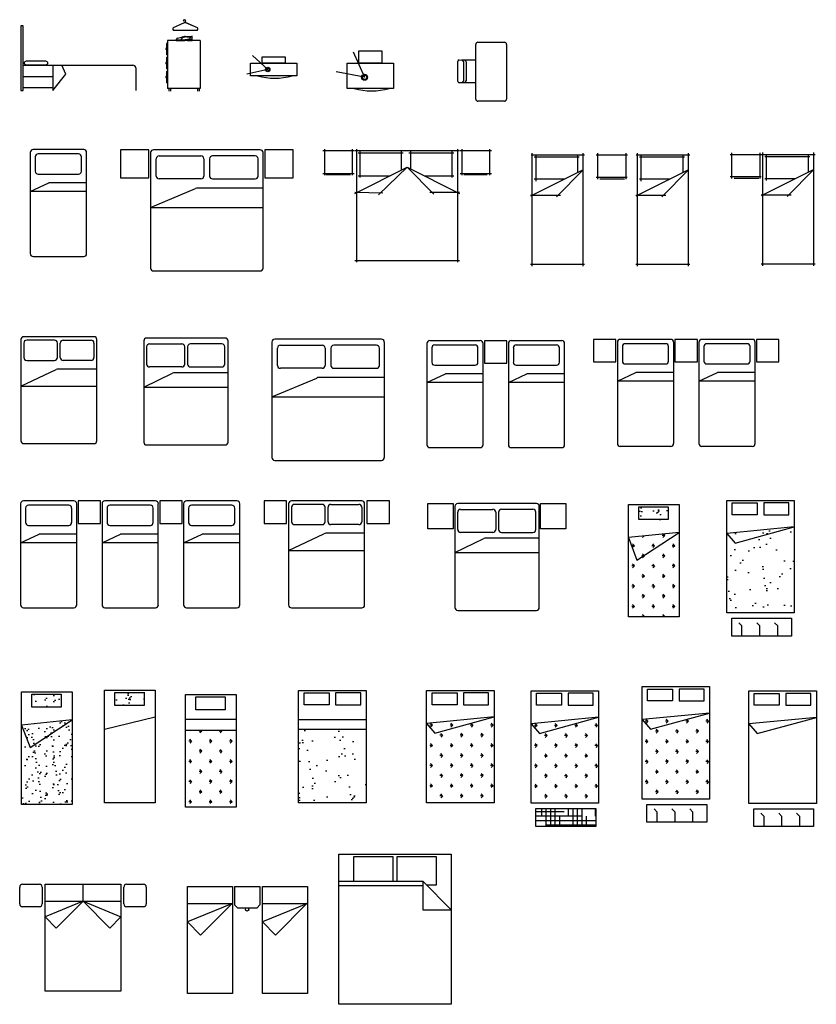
# Model space of a CAD drawing. Header units: millimetres. Extents: x 111.6 to 125.8, y 167.7 to 185.2.
import ezdxf

# ---------------------------------------------------------------- set-up
doc = ezdxf.new("R2010")
doc.units = ezdxf.units.MM
pattern_1 = [(180, (312.36396, -60.72248), (-0.179605, -0.179605), [0.047625, -0.311585]), (135, (312.36396, -60.72248), (-0.17960512, -0.17960512), [0.047625, -0.206375]), (225, (312.36396, -60.72248), (0.17960512, -0.17960512), [0.047625, -0.206375])]
pattern_2 = [(127.5, (309.2179, -56.43144), (-0.48941324, -0.0160003), [0, -0.38608, 0, -0.4318, 0, -0.41275]), (97.5, (309.2179, -56.43144), (-0.7168251, 0.4495233), [0, -0.20828, 0, -0.34798, 0, -0.13335]), (57.5, (309.2179, -56.74386), (-0.0014372, 0.7909924), [0, -0.127, 0, -0.4572, 0, -0.5969]), (47.5, (309.2179, -56.74386), (-0.2229293, 0.7635565), [0, -0.0635, 0, -0.29972, 0, -0.3429])]
pattern_3 = [(127.5, (300.21534, -64.62287), (-0.24470662, -0.00800016), [0, -0.19304, 0, -0.2159, 0, -0.206375]), (97.5, (300.21534, -64.62287), (-0.35841255, 0.22476164), [0, -0.10414, 0, -0.17399, 0, -0.066675]), (57.5, (300.21534, -64.77908), (-0.00071859, 0.39549619), [0, -0.0635, 0, -0.2286, 0, -0.29845]), (47.5, (300.21534, -64.77908), (-0.11146466, 0.38177823), [0, -0.03175, 0, -0.14986, 0, -0.17145])]

# ---------------------------------------------------------------- blocks, each defined once
blk = doc.blocks.new('011202')
at = {"color": 0, "linetype": 'ByBlock'}
for p, q in [((0.32, -0.493), (0.32, 0.477)), ((0.36, 0.517), (0.83, 0.517)), ((0.87, 0.477), (0.87, -0.493)), ((0, -0.177), (0, 0.177)), ((0.025, 0.202), (0.12, 0.201)), ((0.067, 0.202), (0.32, 0.202)), ((0.1, 0.176), (0.1, -0.174)), ((0.15, 0.171), (0.15, -0.168)), ((0.025, -0.199), (0.12, -0.198)), ((0.025, -0.199), (0.32, -0.199)), ((0.83, -0.533), (0.36, -0.533))]:
    blk.add_line(p, q, dxfattribs=at)
for centre, radius, start, end in [((0.36, 0.477), 0.04, 90, 180), ((0.83, 0.477), 0.04, 0, 90), ((0.025, 0.177), 0.025, 90, 180), ((0.075, 0.176), 0.025, 0, 90), ((0.12, 0.171), 0.03, 0, 89.4314), ((0.025, -0.174), 0.025, 179.9567, 269.9567), ((0.075, -0.174), 0.025, 269.9567, 359.9567), ((0.12, -0.168), 0.03, 270.5253, 0), ((0.36, -0.493), 0.04, 180, 270), ((0.83, -0.493), 0.04, 270, 0)]:
    blk.add_arc(centre, radius, start, end, dxfattribs=at)
blk = doc.blocks.new('Bed - Queen')
at = {"linetype": 'Continuous'}
for p, q in [((0, -80.00003), (0, 0)), ((0, 0), (59.99999, 0)), ((59.99999, 0), (59.99999, -80.00003)), ((7.99999, -1.2), (28.79998, -1.2)), ((7.99999, -14.4), (7.99999, -1.2)), ((28.79998, -1.2), (28.79998, -14.4)), ((31.19999, -1.2), (51.99999, -1.2)), ((31.19999, -14.4), (31.19999, -1.2)), ((51.99999, -1.2), (51.99999, -16.4)), ((0, -14.4), (44.8, -14.4)), ((59.99999, -29.6), (44.8, -14.4)), ((44.8, -14.4), (44.8, -29.6)), ((44.8, -16.8), (0, -16.8)), ((51.99999, -16.4), (46.79936, -16.4)), ((44.8, -29.6), (59.99999, -29.6)), ((59.99999, -80.00003), (0, -80.00003))]:
    blk.add_line(p, q, dxfattribs=at)

msp = doc.modelspace()

# ---------------------------------------------------------------- hatches: boundary and pattern name
h = msp.add_hatch()
h.set_pattern_fill('AR-SAND', color=256, scale=0.005, angle=90, style=0)
h.set_pattern_definition([(127.5, (312.36396, -60.72248), (-0.24470662, -0.00800016), [0, -0.19304, 0, -0.2159, 0, -0.206375]), (97.5, (312.36396, -60.72248), (-0.35841255, 0.22476164), [0, -0.10414, 0, -0.17399, 0, -0.066675]), (57.5, (312.36396, -60.87869), (-0.00071859, 0.39549619), [0, -0.0635, 0, -0.2286, 0, -0.29845]), (47.5, (312.36396, -60.8787), (-0.11146466, 0.38177823), [0, -0.03175, 0, -0.14986, 0, -0.17145])])
h.paths.add_polyline_path([(123.123, 176.283), (123.123, 176.512), (122.599, 176.512), (122.599, 176.283)])
h = msp.add_hatch()
h.set_pattern_fill('AR-SAND', color=256, scale=0.01, angle=90, style=0)
h.set_pattern_definition(pattern_2)
h.paths.add_polyline_path([(125.363, 176.152), (124.312, 175.865), (124.163, 176.035), (124.163, 174.623), (125.363, 174.623)])
h = msp.add_hatch()
h.set_pattern_fill('AR-SAND', color=256, scale=0.01, angle=90, style=0)
h.set_pattern_definition(pattern_2)
h.paths.add_polyline_path([(124.163, 176.035), (124.312, 175.865), (125.363, 176.152)])
h = msp.add_hatch()
h.set_pattern_fill('GRASS', color=256, scale=0.01, angle=90, style=0)
h.set_pattern_definition(pattern_1)
h.paths.add_polyline_path([(122.567, 175.563), (122.417, 175.964), (122.417, 174.552), (123.317, 174.552), (123.317, 176.054)])
h = msp.add_hatch()
h.set_pattern_fill('GRASS', color=256, scale=0.01, angle=90, style=0)
h.set_pattern_definition(pattern_1)
h.paths.add_polyline_path([(122.417, 175.964), (122.567, 175.563), (123.317, 176.054)])
h = msp.add_hatch()
h.set_pattern_fill('FLEX', color=256, scale=0.05, angle=90, style=0)
h.set_pattern_definition([(90, (309.2179, -56.43144), (-0.3175, 2e-17), [0.3175, -0.3175]), (135, (309.2179, -56.11394), (-0.31750014, 4e-17), [0.079375, -0.290263, 0.079375, -0.449013])])
h.paths.add_polyline_path([(124.25, 174.528), (124.25, 174.21), (125.312, 174.21), (125.312, 174.528)])
h = msp.add_hatch()
h.set_pattern_fill('AR-SAND', color=256, scale=0.005, angle=90, style=0)
h.set_pattern_definition(pattern_3)
h.paths.add_polyline_path([(112.332, 172.95), (112.332, 173.179), (111.809, 173.179), (111.809, 172.95)])
h = msp.add_hatch()
h.set_pattern_fill('AR-SAND', color=256, scale=0.005, angle=90, style=0)
h.set_pattern_definition([(127.5, (300.38947, -64.8371), (-0.24470662, -0.00800016), [0, -0.19304, 0, -0.2159, 0, -0.206375]), (97.5, (300.38947, -64.8371), (-0.35841255, 0.22476164), [0, -0.10414, 0, -0.17399, 0, -0.066675]), (57.5, (300.38947, -64.9933), (-0.00071859, 0.39549619), [0, -0.0635, 0, -0.2286, 0, -0.29845]), (47.5, (300.38947, -64.9933), (-0.11146466, 0.38177823), [0, -0.03175, 0, -0.14986, 0, -0.17145])])
h.paths.add_polyline_path([(113.285, 173.21), (113.285, 172.981), (113.808, 172.981), (113.808, 173.21)])
h = msp.add_hatch()
h.set_pattern_fill('GRASS', color=256, scale=0.01, angle=90, style=0)
h.set_pattern_definition([(180, (305.72085, -59.78006), (-0.179605, -0.179605), [0.047625, -0.311585]), (135, (305.72085, -59.78006), (-0.17960512, -0.17960512), [0.047625, -0.206375]), (225, (305.72085, -59.78006), (0.17960512, -0.17960512), [0.047625, -0.206375])])
h.paths.add_polyline_path([(118.826, 171.246), (120.026, 171.246), (120.026, 172.774), (118.976, 172.488), (118.826, 172.658)])
h.paths.add_polyline_path([(118.826, 172.658), (118.976, 172.488), (120.026, 172.774)], flags=16)
h = msp.add_hatch()
h.set_pattern_fill('GRASS', color=256, scale=0.01, angle=90, style=0)
h.set_pattern_definition([(180, (307.57886, -59.78512), (-0.179605, -0.179605), [0.047625, -0.311585]), (135, (307.57886, -59.78512), (-0.17960512, -0.17960512), [0.047625, -0.206375]), (225, (307.57886, -59.78512), (0.17960512, -0.17960512), [0.047625, -0.206375])])
h.paths.add_polyline_path([(120.684, 171.241), (121.884, 171.241), (121.884, 172.769), (120.834, 172.483), (120.684, 172.653)])
h.paths.add_polyline_path([(120.684, 172.653), (120.834, 172.483), (121.884, 172.769)], flags=17)
h = msp.add_hatch()
h.set_pattern_fill('GRASS', color=256, scale=0.01, angle=90, style=0)
h.set_pattern_definition([(180, (309.55158, -59.71056), (-0.179605, -0.179605), [0.047625, -0.311585]), (135, (309.55158, -59.71056), (-0.17960512, -0.17960512), [0.047625, -0.206375]), (225, (309.55158, -59.71056), (0.17960512, -0.17960512), [0.047625, -0.206375])])
h.paths.add_polyline_path([(122.657, 171.316), (123.857, 171.316), (123.857, 172.844), (122.807, 172.557), (122.657, 172.727)])
h.paths.add_polyline_path([(122.657, 172.727), (122.807, 172.557), (123.857, 172.844)], flags=17)
h = msp.add_hatch()
h.set_pattern_fill('AR-SAND', color=256, scale=0.005, angle=90, style=0)
h.set_pattern_definition(pattern_3)
h.paths.add_polyline_path([(112.527, 171.219), (112.527, 172.721), (111.777, 172.23), (111.627, 172.631), (111.627, 171.219)])
h = msp.add_hatch()
h.set_pattern_fill('AR-SAND', color=256, scale=0.005, angle=90, style=0)
h.set_pattern_definition(pattern_3)
h.paths.add_polyline_path([(112.527, 172.721), (111.627, 172.631), (111.777, 172.23)])
h = msp.add_hatch()
h.set_pattern_fill('GRASS', color=256, scale=0.01, angle=90, style=0)
h.set_pattern_definition([(180, (300.1814, -64.91407), (-0.179605, -0.179605), [0.047625, -0.311585]), (135, (300.1814, -64.91407), (-0.17960512, -0.17960512), [0.047625, -0.206375]), (225, (300.1814, -64.91407), (0.17960512, -0.17960512), [0.047625, -0.206375])])
h.paths.add_polyline_path([(115.441, 172.541), (114.541, 172.541), (114.541, 171.173), (115.441, 171.173)])
h = msp.add_hatch()
h.set_pattern_fill('AR-SAND', color=256, scale=0.01, angle=90, style=0)
h.set_pattern_definition([(127.5, (303.4572, -62.41078), (-0.48941324, -0.0160003), [0, -0.38608, 0, -0.4318, 0, -0.41275]), (97.5, (303.4572, -62.4108), (-0.7168251, 0.4495233), [0, -0.20828, 0, -0.34798, 0, -0.13335]), (57.5, (303.4572, -62.7232), (-0.0014372, 0.7909924), [0, -0.127, 0, -0.4572, 0, -0.5969]), (47.5, (303.4572, -62.7232), (-0.2229293, 0.7635565), [0, -0.0635, 0, -0.29972, 0, -0.3429])])
h.paths.add_polyline_path([(117.752, 171.247), (117.752, 172.557), (116.552, 172.557), (116.552, 171.247)])
h = msp.add_hatch()
h.set_pattern_fill('FLEX', color=256, scale=0.05, angle=90, style=0)
h.set_pattern_definition([(90, (307.71227, -59.739), (-0.3175, 2e-17), [0.3175, -0.3175]), (135, (307.71227, -59.42151), (-0.31750014, 4e-17), [0.079375, -0.290263, 0.079375, -0.449013])])
h.paths.add_polyline_path([(122.744, 171.221), (122.744, 170.902), (123.807, 170.902), (123.807, 171.221)])
h = msp.add_hatch()
h.set_pattern_fill('HOUND', color=256, scale=0.05, angle=90, style=0)
h.set_pattern_definition([(90, (305.73955, -59.81358), (-0.079375, 0.3175), [1.27, -0.635]), (180, (305.73955, -59.81358), (0.3175, -0.079375), [1.27, -0.635])])
h.paths.add_polyline_path([(121.834, 171.146), (120.771, 171.146), (120.771, 170.828), (121.834, 170.828)])
h = msp.add_hatch()
h.set_pattern_fill('FLEX', color=256, scale=0.05, angle=90, style=0)
h.set_pattern_definition([(90, (309.60974, -59.81607), (-0.3175, 2e-17), [0.3175, -0.3175]), (135, (309.60974, -59.49857), (-0.31750014, 4e-17), [0.079375, -0.290263, 0.079375, -0.449013])])
h.paths.add_polyline_path([(124.642, 171.144), (124.642, 170.825), (125.704, 170.825), (125.704, 171.144)])

# ---------------------------------------------------------------- linework, layer by layer
for p, q in [((114.502, 185.147), (114.506, 185.147)), ((114.379, 184.811), (114.383, 184.822)), ((114.398, 184.842), (114.468, 184.858)), ((114.468, 184.858), (114.528, 184.878)), ((114.578, 184.821), (114.658, 184.821)), ((114.194, 184.656), (114.194, 184.636)), ((114.204, 184.656), (114.194, 184.656)), ((114.224, 184.746), (114.204, 184.746)), ((114.204, 184.746), (114.204, 184.546)), ((114.224, 184.796), (114.224, 183.946)), ((114.804, 184.796), (114.224, 184.796)), ((114.378, 184.801), (114.378, 184.807)), ((114.379, 184.811), (114.488, 184.811)), ((114.38, 184.808), (114.488, 184.808)), ((114.381, 184.798), (114.488, 184.798)), ((114.578, 184.818), (114.658, 184.818)), ((114.578, 184.798), (114.578, 184.804)), ((114.578, 184.798), (114.657, 184.798)), ((114.658, 184.8), (114.657, 184.818)), ((114.804, 184.796), (114.804, 183.946)), ((114.204, 184.636), (114.194, 184.636)), ((114.224, 184.546), (114.204, 184.546)), ((114.224, 184.496), (114.204, 184.496)), ((114.204, 184.496), (114.204, 184.296)), ((111.658, 184.361), (113.606, 184.361)), ((111.658, 184.111), (111.658, 184.361)), ((112.183, 184.361), (112.183, 183.911)), ((112.411, 184.199), (112.34, 184.361)), ((113.656, 184.311), (113.656, 183.911)), ((114.194, 184.406), (114.194, 184.386)), ((114.204, 184.406), (114.194, 184.406)), ((114.204, 184.386), (114.194, 184.386)), ((114.224, 184.296), (114.204, 184.296)), ((111.658, 184.161), (112.183, 184.161)), ((112.183, 183.911), (112.411, 184.199)), ((114.194, 184.156), (114.194, 184.136)), ((114.204, 184.156), (114.194, 184.156)), ((114.204, 184.136), (114.194, 184.136)), ((114.224, 184.246), (114.204, 184.246)), ((114.204, 184.246), (114.204, 184.046)), ((111.658, 183.961), (112.183, 183.961)), ((114.224, 184.046), (114.204, 184.046)), ((114.804, 183.946), (114.224, 183.946)), ((114.244, 183.946), (114.244, 183.896)), ((114.274, 183.946), (114.274, 183.896)), ((114.754, 183.946), (114.754, 183.896)), ((114.784, 183.946), (114.784, 183.896)), ((111.782, 182.808), (111.782, 181.01)), ((112.731, 182.859), (111.833, 182.859)), ((111.87, 182.731), (111.87, 182.474)), ((112.64, 182.782), (111.922, 182.782)), ((112.691, 182.474), (112.691, 182.731)), ((112.782, 181.01), (112.782, 182.808)), ((113.387, 182.856), (113.387, 182.356)), ((113.887, 182.856), (113.387, 182.856)), ((113.887, 182.356), (113.887, 182.856)), ((113.92, 182.805), (113.92, 180.753)), ((115.869, 182.856), (113.972, 182.856)), ((114.072, 182.749), (114.816, 182.749)), ((115.781, 182.749), (115.021, 182.749)), ((115.92, 180.753), (115.92, 182.805)), ((115.953, 182.856), (115.953, 182.356)), ((116.453, 182.856), (115.953, 182.856)), ((116.453, 182.356), (116.453, 182.856)), ((117.542, 182.835), (116.982, 182.835)), ((117.012, 182.865), (117.012, 182.405)), ((117.512, 182.405), (117.512, 182.865)), ((119.412, 182.837), (117.552, 182.837)), ((117.582, 182.867), (117.582, 180.857)), ((118.412, 182.795), (117.613, 182.795)), ((117.643, 182.825), (117.643, 182.365)), ((118.382, 182.497), (118.382, 182.825)), ((119.313, 182.795), (118.513, 182.795)), ((118.543, 182.825), (118.543, 182.516)), ((119.283, 182.365), (119.283, 182.825)), ((119.382, 180.857), (119.382, 182.867)), ((119.982, 182.835), (119.422, 182.835)), ((119.452, 182.865), (119.452, 182.405)), ((119.952, 182.405), (119.952, 182.865)), ((120.683, 182.767), (121.633, 182.767)), ((120.703, 180.787), (120.703, 182.797)), ((120.742, 182.731), (121.541, 182.731)), ((120.772, 182.301), (120.772, 182.761)), ((121.511, 182.761), (121.511, 182.45)), ((121.603, 182.797), (121.603, 180.787)), ((121.839, 182.766), (122.399, 182.766)), ((121.869, 182.336), (121.869, 182.796)), ((122.369, 182.796), (122.369, 182.336)), ((122.555, 182.767), (123.506, 182.767)), ((122.576, 180.787), (122.576, 182.797)), ((122.614, 182.731), (123.413, 182.731)), ((122.644, 182.301), (122.644, 182.761)), ((123.383, 182.761), (123.383, 182.45)), ((123.476, 182.797), (123.476, 180.787)), ((124.223, 182.774), (124.783, 182.774)), ((124.253, 182.344), (124.253, 182.804)), ((124.753, 182.804), (124.753, 182.344)), ((124.783, 182.775), (125.734, 182.775)), ((124.804, 180.795), (124.804, 182.805)), ((124.842, 182.739), (125.641, 182.739)), ((124.872, 182.309), (124.872, 182.769)), ((125.611, 182.769), (125.611, 182.458)), ((125.704, 182.805), (125.704, 180.795)), ((114.021, 182.39), (114.021, 182.697)), ((114.867, 182.697), (114.867, 182.39)), ((114.969, 182.697), (114.969, 182.39)), ((115.833, 182.39), (115.833, 182.697)), ((117.552, 182.082), (118.482, 182.547)), ((118.482, 182.547), (117.973, 182.058)), ((118.482, 182.547), (119.412, 182.082)), ((118.953, 182.067), (118.482, 182.547)), ((111.922, 182.423), (112.64, 182.423)), ((116.982, 182.435), (117.542, 182.435)), ((117.472, 182.411), (117.034, 182.411)), ((117.613, 182.395), (118.179, 182.395)), ((118.785, 182.395), (119.313, 182.395)), ((119.422, 182.435), (119.982, 182.435)), ((119.902, 182.411), (119.488, 182.411)), ((121.609, 182.499), (120.673, 182.031)), ((121.138, 182.019), (121.609, 182.499)), ((123.482, 182.499), (122.546, 182.031)), ((123.01, 182.019), (123.482, 182.499)), ((124.774, 182.374), (124.223, 182.374)), ((125.71, 182.507), (124.774, 182.039)), ((125.238, 182.027), (125.71, 182.507)), ((111.782, 182.115), (112.112, 182.269)), ((112.782, 182.269), (112.112, 182.269)), ((113.387, 182.356), (113.887, 182.356)), ((114.816, 182.338), (114.072, 182.338)), ((115.021, 182.338), (115.781, 182.338)), ((115.953, 182.356), (116.453, 182.356)), ((121.274, 182.331), (120.742, 182.331)), ((122.39, 182.366), (121.839, 182.366)), ((121.909, 182.341), (122.347, 182.341)), ((123.146, 182.331), (122.614, 182.331)), ((124.293, 182.35), (124.731, 182.35)), ((125.374, 182.339), (124.842, 182.339)), ((112.782, 182.115), (111.782, 182.115)), ((113.92, 181.829), (114.719, 182.166)), ((115.92, 182.174), (114.757, 182.174)), ((118.046, 182.087), (117.552, 182.097)), ((119.412, 182.097), (118.882, 182.097)), ((120.673, 182.049), (121.209, 182.049)), ((122.546, 182.049), (123.082, 182.049)), ((124.774, 182.057), (125.31, 182.057)), ((113.92, 181.829), (115.92, 181.829)), ((111.833, 180.959), (112.731, 180.959)), ((117.552, 180.887), (119.412, 180.887)), ((121.633, 180.817), (120.673, 180.817)), ((123.506, 180.817), (122.546, 180.817)), ((125.734, 180.825), (124.774, 180.825)), ((113.972, 180.702), (115.869, 180.702)), ((111.615, 179.482), (111.615, 177.684)), ((112.914, 179.533), (111.666, 179.533)), ((111.666, 179.421), (111.666, 179.164)), ((112.213, 179.472), (111.718, 179.472)), ((112.264, 179.164), (112.264, 179.421)), ((112.316, 179.164), (112.316, 179.421)), ((112.367, 179.472), (112.862, 179.472)), ((112.914, 179.421), (112.914, 179.164)), ((112.965, 177.684), (112.965, 179.482)), ((113.799, 179.458), (113.799, 177.661)), ((115.248, 179.51), (113.851, 179.51)), ((113.902, 179.406), (114.475, 179.406)), ((115.188, 179.406), (114.629, 179.406)), ((115.299, 177.661), (115.299, 179.458)), ((116.076, 179.439), (116.076, 177.387)), ((118.024, 179.49), (116.127, 179.49)), ((118.076, 177.387), (118.076, 179.439)), ((118.831, 179.412), (118.831, 177.614)), ((119.78, 179.463), (118.883, 179.463)), ((119.831, 177.614), (119.831, 179.412)), ((120.255, 179.463), (119.855, 179.463)), ((119.855, 179.463), (119.855, 179.063)), ((120.255, 179.063), (120.255, 179.463)), ((120.28, 179.412), (120.28, 177.614)), ((121.229, 179.463), (120.332, 179.463)), ((121.28, 177.614), (121.28, 179.412)), ((121.793, 179.485), (121.793, 179.085)), ((122.193, 179.485), (121.793, 179.485)), ((122.193, 179.085), (122.193, 179.485)), ((122.219, 179.434), (122.219, 177.636)), ((123.167, 179.485), (122.27, 179.485)), ((123.076, 179.408), (122.358, 179.408)), ((123.219, 177.636), (123.219, 179.434)), ((123.242, 179.485), (123.242, 179.085)), ((123.642, 179.485), (123.242, 179.485)), ((123.642, 179.085), (123.642, 179.485)), ((123.668, 179.434), (123.668, 177.636)), ((124.617, 179.485), (123.719, 179.485)), ((124.525, 179.408), (123.807, 179.408)), ((124.668, 177.636), (124.668, 179.434)), ((124.691, 179.485), (124.691, 179.085)), ((125.091, 179.485), (124.691, 179.485)), ((125.091, 179.085), (125.091, 179.485)), ((113.851, 179.047), (113.851, 179.355)), ((114.526, 179.355), (114.526, 179.047)), ((114.578, 179.355), (114.578, 179.047)), ((115.239, 179.047), (115.239, 179.355)), ((116.176, 179.023), (116.176, 179.331)), ((116.227, 179.382), (116.971, 179.382)), ((117.022, 179.331), (117.022, 179.023)), ((117.125, 179.331), (117.125, 179.023)), ((117.937, 179.382), (117.176, 179.382)), ((117.988, 179.023), (117.988, 179.331)), ((118.919, 179.335), (118.919, 179.078)), ((119.689, 179.386), (118.971, 179.386)), ((119.74, 179.078), (119.74, 179.335)), ((120.369, 179.335), (120.369, 179.078)), ((121.138, 179.386), (120.42, 179.386)), ((121.189, 179.078), (121.189, 179.335)), ((122.307, 179.357), (122.307, 179.1)), ((123.127, 179.1), (123.127, 179.357)), ((123.756, 179.357), (123.756, 179.1)), ((124.577, 179.1), (124.577, 179.357)), ((111.718, 179.113), (112.213, 179.113)), ((112.862, 179.113), (112.367, 179.113)), ((119.855, 179.063), (120.255, 179.063)), ((121.793, 179.085), (122.193, 179.085)), ((122.358, 179.049), (123.076, 179.049)), ((123.242, 179.085), (123.642, 179.085)), ((123.807, 179.049), (124.525, 179.049)), ((124.691, 179.085), (125.091, 179.085)), ((111.615, 178.652), (112.239, 178.951)), ((112.965, 178.959), (112.277, 178.959)), ((113.799, 178.637), (114.312, 178.885)), ((114.475, 178.996), (113.902, 178.996)), ((115.299, 178.893), (114.35, 178.893)), ((114.629, 178.996), (115.188, 178.996)), ((116.971, 178.972), (116.227, 178.972)), ((117.176, 178.972), (117.937, 178.972)), ((118.831, 178.719), (119.161, 178.873)), ((118.971, 179.027), (119.689, 179.027)), ((119.831, 178.873), (119.161, 178.873)), ((120.28, 178.719), (120.61, 178.873)), ((120.42, 179.027), (121.138, 179.027)), ((121.28, 178.873), (120.61, 178.873)), ((122.219, 178.742), (122.549, 178.895)), ((123.219, 178.895), (122.549, 178.895)), ((123.668, 178.742), (123.998, 178.895)), ((124.668, 178.895), (123.998, 178.895)), ((116.076, 178.463), (116.875, 178.799)), ((118.076, 178.808), (116.913, 178.808)), ((119.831, 178.719), (118.831, 178.719)), ((121.28, 178.719), (120.28, 178.719)), ((123.219, 178.742), (122.219, 178.742)), ((124.668, 178.742), (123.668, 178.742)), ((111.615, 178.652), (112.965, 178.652)), ((113.799, 178.637), (115.299, 178.637)), ((116.076, 178.463), (118.076, 178.463)), ((111.666, 177.633), (112.914, 177.633)), ((113.851, 177.61), (115.248, 177.61)), ((118.883, 177.563), (119.78, 177.563)), ((120.332, 177.563), (121.229, 177.563)), ((122.27, 177.585), (123.167, 177.585)), ((123.719, 177.585), (124.617, 177.585)), ((116.127, 177.336), (118.024, 177.336)), ((112.558, 176.615), (111.66, 176.615)), ((112.632, 176.615), (112.632, 176.215)), ((113.032, 176.615), (112.632, 176.615)), ((113.032, 176.215), (113.032, 176.615)), ((114.007, 176.615), (113.109, 176.615)), ((114.082, 176.615), (114.082, 176.215)), ((114.482, 176.615), (114.082, 176.615)), ((114.482, 176.215), (114.482, 176.615)), ((115.456, 176.615), (114.559, 176.615)), ((115.938, 176.614), (115.938, 176.214)), ((116.338, 176.614), (115.938, 176.614)), ((116.338, 176.214), (116.338, 176.614)), ((117.673, 176.614), (116.425, 176.614)), ((118.166, 176.614), (117.766, 176.614)), ((117.766, 176.614), (117.766, 176.214)), ((118.166, 176.214), (118.166, 176.614)), ((111.609, 176.564), (111.609, 174.767)), ((111.697, 176.487), (111.697, 176.231)), ((112.466, 176.538), (111.749, 176.538)), ((112.518, 176.231), (112.518, 176.487)), ((112.609, 174.767), (112.609, 176.564)), ((113.058, 176.564), (113.058, 174.767)), ((113.146, 176.487), (113.146, 176.231)), ((113.916, 176.538), (113.198, 176.538)), ((113.967, 176.231), (113.967, 176.487)), ((114.058, 174.767), (114.058, 176.564)), ((114.507, 176.564), (114.507, 174.767)), ((114.595, 176.487), (114.595, 176.231)), ((115.365, 176.538), (114.647, 176.538)), ((115.416, 176.231), (115.416, 176.487)), ((115.507, 174.767), (115.507, 176.564)), ((116.374, 176.563), (116.374, 174.765)), ((116.425, 176.502), (116.425, 176.245)), ((116.972, 176.553), (116.477, 176.553)), ((117.023, 176.245), (117.023, 176.502)), ((117.075, 176.245), (117.075, 176.502)), ((117.126, 176.553), (117.622, 176.553)), ((117.673, 176.502), (117.673, 176.245)), ((117.724, 174.765), (117.724, 176.563)), ((118.849, 176.119), (118.849, 176.569)), ((118.849, 176.569), (119.299, 176.569)), ((119.299, 176.569), (119.299, 176.119)), ((119.33, 176.517), (119.33, 174.72)), ((120.778, 176.569), (119.381, 176.569)), ((119.432, 176.465), (120.005, 176.465)), ((120.718, 176.465), (120.159, 176.465)), ((120.83, 174.72), (120.83, 176.517)), ((120.852, 176.569), (121.302, 176.569)), ((120.852, 176.119), (120.852, 176.569)), ((121.302, 176.569), (121.302, 176.119)), ((119.381, 176.106), (119.381, 176.414)), ((120.057, 176.414), (120.057, 176.106)), ((120.108, 176.414), (120.108, 176.106)), ((120.769, 176.106), (120.769, 176.414)), ((111.749, 176.179), (112.466, 176.179)), ((112.632, 176.215), (113.032, 176.215)), ((113.198, 176.179), (113.916, 176.179)), ((114.082, 176.215), (114.482, 176.215)), ((114.647, 176.179), (115.365, 176.179)), ((115.938, 176.214), (116.338, 176.214)), ((116.477, 176.194), (116.972, 176.194)), ((117.622, 176.194), (117.126, 176.194)), ((117.766, 176.214), (118.166, 176.214)), ((119.299, 176.119), (118.849, 176.119)), ((121.302, 176.119), (120.852, 176.119)), ((111.609, 175.872), (111.939, 176.026)), ((112.609, 176.026), (111.939, 176.026)), ((113.058, 175.872), (113.388, 176.026)), ((114.058, 176.026), (113.388, 176.026)), ((114.507, 175.872), (114.837, 176.026)), ((115.507, 176.026), (114.837, 176.026)), ((116.374, 175.732), (116.999, 176.032)), ((117.724, 176.04), (117.037, 176.04)), ((119.33, 175.696), (119.842, 175.944)), ((120.005, 176.055), (119.432, 176.055)), ((120.83, 175.952), (119.88, 175.952)), ((120.159, 176.055), (120.718, 176.055)), ((123.317, 176.054), (122.417, 175.964)), ((122.417, 175.964), (122.567, 175.563)), ((122.567, 175.563), (123.317, 176.054)), ((112.609, 175.872), (111.609, 175.872)), ((114.058, 175.872), (113.058, 175.872)), ((115.507, 175.872), (114.507, 175.872)), ((116.374, 175.732), (117.724, 175.732)), ((119.33, 175.696), (120.83, 175.696)), ((111.66, 174.715), (112.558, 174.715)), ((113.109, 174.715), (114.007, 174.715)), ((114.559, 174.715), (115.456, 174.715)), ((116.425, 174.714), (117.673, 174.714)), ((119.381, 174.669), (120.778, 174.669)), ((114.002, 172.773), (113.102, 172.552)), ((112.527, 172.721), (111.627, 172.631)), ((111.627, 172.631), (111.777, 172.23)), ((111.777, 172.23), (112.527, 172.721)), ((114.541, 172.737), (115.441, 172.737)), ((116.552, 172.727), (117.752, 172.727)), ((114.541, 172.541), (115.441, 172.541)), ((116.552, 172.557), (117.752, 172.557)), ((111.644, 169.801), (111.944, 169.801)), ((112.044, 167.901), (112.044, 169.801)), ((112.044, 169.801), (113.394, 169.801)), ((112.719, 169.501), (112.719, 169.801)), ((113.394, 169.801), (113.394, 167.901)), ((113.494, 169.801), (113.794, 169.801)), ((111.594, 169.451), (111.594, 169.751)), ((111.994, 169.751), (111.994, 169.451)), ((113.444, 169.451), (113.444, 169.751)), ((113.844, 169.751), (113.844, 169.451)), ((114.575, 169.761), (115.375, 169.761)), ((114.575, 167.861), (114.575, 169.761)), ((115.375, 169.761), (115.375, 167.861)), ((115.413, 169.763), (115.863, 169.763)), ((115.413, 169.763), (115.413, 169.433)), ((115.863, 169.763), (115.863, 169.433)), ((115.907, 167.861), (115.907, 169.761)), ((115.907, 169.761), (116.707, 169.761)), ((116.707, 169.761), (116.707, 167.861)), ((112.044, 169.501), (113.394, 169.501)), ((112.719, 169.501), (112.044, 169.221)), ((112.719, 169.501), (112.241, 169.023)), ((112.719, 169.501), (113.196, 169.023)), ((112.719, 169.501), (113.394, 169.221)), ((115.375, 169.461), (114.575, 169.13)), ((114.575, 169.461), (115.375, 169.461)), ((115.375, 169.464), (114.808, 168.897)), ((115.375, 169.461), (115.375, 169.461)), ((115.375, 169.461), (115.375, 169.461)), ((115.375, 169.461), (115.375, 169.461)), ((115.463, 169.383), (115.413, 169.433)), ((115.813, 169.383), (115.863, 169.433)), ((116.707, 169.461), (115.907, 169.13)), ((115.907, 169.461), (116.707, 169.461)), ((116.706, 169.464), (116.139, 168.897)), ((116.707, 169.461), (116.707, 169.461)), ((116.707, 169.461), (116.707, 169.461)), ((116.707, 169.461), (116.707, 169.461)), ((111.944, 169.401), (111.644, 169.401)), ((113.794, 169.401), (113.494, 169.401)), ((115.463, 169.383), (115.813, 169.383)), ((112.044, 169.221), (112.241, 169.023)), ((113.394, 169.221), (113.196, 169.023)), ((114.575, 169.13), (114.808, 168.897)), ((115.907, 169.13), (116.139, 168.897)), ((113.394, 167.901), (112.044, 167.901)), ((115.375, 167.861), (114.575, 167.861)), ((116.707, 167.861), (115.907, 167.861))]:
    msp.add_line(p, q)
for points in [[(111.658, 183.911), (111.658, 185.057), (111.613, 185.057), (111.613, 183.911)], [(115.903, 184.507), (116.312, 184.506), (116.312, 184.395), (115.903, 184.395)], [(117.623, 184.617), (118.033, 184.617), (118.032, 184.394), (117.623, 184.394)], [(115.695, 184.395), (116.52, 184.394), (116.52, 184.169), (115.695, 184.17)], [(117.415, 184.394), (118.24, 184.393), (118.24, 183.943), (117.415, 183.944)], [(124.163, 174.623), (124.163, 176.623), (125.363, 176.623), (125.363, 174.623)], [(122.417, 174.552), (122.417, 176.552), (123.317, 176.552), (123.317, 174.552)], [(122.599, 176.512), (123.123, 176.512), (123.123, 176.283), (122.599, 176.283)], [(124.705, 176.366), (124.259, 176.366), (124.259, 176.579), (124.705, 176.579)], [(124.82, 176.366), (125.267, 176.366), (125.267, 176.579), (124.82, 176.579)], [(125.312, 174.21), (124.25, 174.21), (124.25, 174.528), (125.312, 174.528)], [(122.657, 171.316), (122.657, 173.316), (123.857, 173.316), (123.857, 171.316)], [(123.2, 173.059), (122.753, 173.059), (122.753, 173.271), (123.2, 173.271)], [(123.315, 173.059), (123.761, 173.059), (123.761, 173.271), (123.315, 173.271)], [(111.627, 171.219), (111.627, 173.219), (112.527, 173.219), (112.527, 171.219)], [(111.809, 173.179), (112.332, 173.179), (112.332, 172.95), (111.809, 172.95)], [(113.102, 171.25), (113.102, 173.25), (114.002, 173.25), (114.002, 171.25)], [(113.285, 173.21), (113.808, 173.21), (113.808, 172.981), (113.285, 172.981)], [(114.541, 171.173), (114.541, 173.173), (115.441, 173.173), (115.441, 171.173)], [(114.723, 173.133), (115.247, 173.133), (115.247, 172.904), (114.723, 172.904)], [(116.552, 171.247), (116.552, 173.247), (117.752, 173.247), (117.752, 171.247)], [(117.095, 172.991), (116.648, 172.991), (116.648, 173.203), (117.095, 173.203)], [(117.21, 172.991), (117.656, 172.991), (117.656, 173.203), (117.21, 173.203)], [(118.826, 171.246), (118.826, 173.246), (120.026, 173.246), (120.026, 171.246)], [(119.369, 172.989), (118.923, 172.989), (118.923, 173.202), (119.369, 173.202)], [(119.484, 172.989), (119.93, 172.989), (119.93, 173.202), (119.484, 173.202)], [(120.684, 171.241), (120.684, 173.241), (121.884, 173.241), (121.884, 171.241)], [(121.227, 172.984), (120.781, 172.984), (120.781, 173.197), (121.227, 173.197)], [(121.342, 172.984), (121.788, 172.984), (121.788, 173.197), (121.342, 173.197)], [(124.555, 171.238), (124.555, 173.238), (125.755, 173.238), (125.755, 171.238)], [(125.097, 172.982), (124.651, 172.982), (124.651, 173.194), (125.097, 173.194)], [(125.212, 172.982), (125.658, 172.982), (125.658, 173.194), (125.212, 173.194)], [(123.807, 170.902), (122.744, 170.902), (122.744, 171.221), (123.807, 171.221)], [(121.834, 170.828), (120.771, 170.828), (120.771, 171.146), (121.834, 171.146)], [(125.704, 170.825), (124.642, 170.825), (124.642, 171.144), (125.704, 171.144)]]:
    msp.add_lwpolyline(points, close=True)
for points in [[(114.53, 185.12, 0.157489), (114.516, 185.114), (114.321, 185.024, 0.689812), (114.338, 184.98), (114.738, 184.98, 0.690514), (114.754, 185.024), (114.55, 185.114, 0.136665), (114.537, 185.12, -0.050426), (114.54, 185.131, 0.157951), (114.545, 185.147, 0.99978), (114.502, 185.147, 0.884474)], [(114.531, 185.116, 0.161202), (114.519, 185.111), (114.323, 185.021, 0.684482), (114.338, 184.984), (114.738, 184.984, 0.684482), (114.752, 185.021), (114.547, 185.111, 0.187309), (114.533, 185.116, -0.1308), (114.537, 185.134, 0.154749), (114.541, 185.147, 1), (114.506, 185.147)]]:
    msp.add_lwpolyline(points, format="xyb")
for points in [[(115.73, 184.534), (116.003, 184.283), (115.629, 184.202)], [(117.521, 184.596), (117.724, 184.145), (117.222, 184.242)], [(125.363, 176.152), (124.163, 176.035), (124.312, 175.865), (125.363, 176.152)], [(120.026, 172.774), (118.826, 172.658), (118.976, 172.488), (120.026, 172.774)], [(121.884, 172.769), (120.684, 172.653), (120.834, 172.483), (121.884, 172.769)], [(123.857, 172.844), (122.657, 172.727), (122.807, 172.557), (123.857, 172.844)], [(125.755, 172.767), (124.555, 172.65), (124.704, 172.48), (125.755, 172.767)]]:
    msp.add_lwpolyline(points)
msp.add_lwpolyline([(111.715, 184.436), (112.051, 184.436, -1), (112.051, 184.361), (111.715, 184.361, -1)], format="xyb", close=True)
for centre, radius in [((116.003, 184.283), 0.04), ((116.003, 184.283), 0.0287), ((117.724, 184.145), 0.0533), ((117.724, 184.145), 0.0383), ((115.636, 169.353), 0.0292)]:
    msp.add_circle(centre, radius)
for centre, radius, start, end in [((114.403, 184.822), 0.02, 102.5288, 180), ((114.538, 184.778), 0.0855, 103.9637, 157.0511), ((114.485, 184.971), 0.115, 261.1761, 301.8711), ((114.487, 185.232), 0.421, 270.2035, 282.4769), ((114.593, 185.084), 0.216, 252.5077, 285.7349), ((114.593, 185.084), 0.223, 255.3033, 286.9081), ((114.591, 184.846), 0.0257, 285.4698, 326.3994), ((114.665, 184.801), 0.0611, 104.8769, 150.331), ((114.644, 184.874), 0.015, 292.1973, 345.1312), ((114.653, 184.871), 0.00519, 353.0151, 103.3659), ((114.658, 184.82), 0.00163, 268.6403, 122.6391), ((114.547, 184.846), 0.114, 347.4913, 12.328), ((114.38, 184.807), 0.00149, 90, 180), ((114.381, 184.801), 0.003, 180, 270), ((114.382, 184.81), 0.00336, 161.2476, 215.0865), ((114.487, 185.232), 0.424, 270.2035, 282.4769), ((114.487, 185.222), 0.424, 270.2035, 281.9755), ((114.575, 184.804), 0.003, 0, 101.9755), ((114.657, 184.8), 0.00149, 270, 2.7132), ((113.606, 184.311), 0.05, 0, 90), ((116.131, 185.325), 1.196, 254.8885, 284.9742), ((117.851, 185.099), 1.196, 254.8885, 284.9742), ((111.833, 182.808), 0.0513, 90, 180), ((111.922, 182.731), 0.0513, 90, 180), ((112.64, 182.731), 0.0513, 0, 90), ((112.731, 182.808), 0.0513, 0, 90), ((113.972, 182.805), 0.0513, 90, 180), ((114.072, 182.697), 0.0513, 90, 180), ((114.816, 182.697), 0.0513, 0, 90), ((115.021, 182.697), 0.0513, 90, 180), ((115.781, 182.697), 0.0513, 0, 90), ((115.869, 182.805), 0.0513, 0, 90), ((111.922, 182.474), 0.0513, 180, 270), ((112.64, 182.474), 0.0513, 270, 0), ((114.072, 182.39), 0.0513, 180, 270), ((114.816, 182.39), 0.0513, 270, 0), ((115.021, 182.39), 0.0513, 180, 270), ((115.781, 182.39), 0.0513, 270, 0), ((114.757, 182.084), 0.0897, 90, 115), ((111.833, 181.01), 0.0513, 180, 270), ((112.731, 181.01), 0.0513, 270, 0), ((113.972, 180.753), 0.0513, 180, 270), ((115.869, 180.753), 0.0513, 270, 0), ((111.666, 179.482), 0.0513, 90, 180), ((111.718, 179.421), 0.0513, 90, 180), ((112.213, 179.421), 0.0513, 0, 90), ((112.367, 179.421), 0.0513, 90, 180), ((112.862, 179.421), 0.0513, 0, 90), ((112.914, 179.482), 0.0513, 0, 90), ((113.851, 179.458), 0.0513, 90, 180), ((113.902, 179.355), 0.0513, 90, 180), ((114.475, 179.355), 0.0513, 0, 90), ((114.629, 179.355), 0.0513, 90, 180), ((115.188, 179.355), 0.0513, 0, 90), ((115.248, 179.458), 0.0513, 0, 90), ((116.127, 179.439), 0.0513, 90, 180), ((118.024, 179.439), 0.0513, 0, 90), ((118.883, 179.412), 0.0513, 90, 180), ((119.78, 179.412), 0.0513, 0, 90), ((120.332, 179.412), 0.0513, 90, 180), ((121.229, 179.412), 0.0513, 0, 90), ((122.27, 179.434), 0.0513, 90, 180), ((122.358, 179.357), 0.0513, 90, 180), ((123.076, 179.357), 0.0513, 0, 90), ((123.167, 179.434), 0.0513, 0, 90), ((123.719, 179.434), 0.0513, 90, 180), ((123.807, 179.357), 0.0513, 90, 180), ((124.525, 179.357), 0.0513, 0, 90), ((124.617, 179.434), 0.0513, 0, 90), ((116.227, 179.331), 0.0513, 90, 180), ((116.971, 179.331), 0.0513, 0, 90), ((117.176, 179.331), 0.0513, 90, 180), ((117.937, 179.331), 0.0513, 0, 90), ((118.971, 179.335), 0.0513, 90, 180), ((119.689, 179.335), 0.0513, 0, 90), ((120.42, 179.335), 0.0513, 90, 180), ((121.138, 179.335), 0.0513, 0, 90), ((111.718, 179.164), 0.0513, 180, 270), ((112.213, 179.164), 0.0513, 270, 0), ((112.367, 179.164), 0.0513, 180, 270), ((112.862, 179.164), 0.0513, 270, 0), ((113.902, 179.047), 0.0513, 180, 270), ((114.475, 179.047), 0.0513, 270, 0), ((114.629, 179.047), 0.0513, 180, 270), ((115.188, 179.047), 0.0513, 270, 0), ((118.971, 179.078), 0.0513, 180, 270), ((119.689, 179.078), 0.0513, 270, 0), ((120.42, 179.078), 0.0513, 180, 270), ((121.138, 179.078), 0.0513, 270, 0), ((122.358, 179.1), 0.0513, 180, 270), ((123.076, 179.1), 0.0513, 270, 0), ((123.807, 179.1), 0.0513, 180, 270), ((124.525, 179.1), 0.0513, 270, 0), ((112.277, 178.869), 0.0897, 90, 115), ((114.35, 178.804), 0.0897, 90, 115), ((116.227, 179.023), 0.0513, 180, 270), ((116.971, 179.023), 0.0513, 270, 0), ((117.176, 179.023), 0.0513, 180, 270), ((117.937, 179.023), 0.0513, 270, 0), ((116.913, 178.718), 0.0897, 90, 115), ((111.666, 177.684), 0.0513, 180, 270), ((112.914, 177.684), 0.0513, 270, 0), ((113.851, 177.661), 0.0513, 180, 270), ((115.248, 177.661), 0.0513, 270, 0), ((118.883, 177.614), 0.0513, 180, 270), ((119.78, 177.614), 0.0513, 270, 0), ((120.332, 177.614), 0.0513, 180, 270), ((121.229, 177.614), 0.0513, 270, 0), ((122.27, 177.636), 0.0513, 180, 270), ((123.167, 177.636), 0.0513, 270, 0), ((123.719, 177.636), 0.0513, 180, 270), ((124.617, 177.636), 0.0513, 270, 0), ((116.127, 177.387), 0.0513, 180, 270), ((118.024, 177.387), 0.0513, 270, 0), ((111.66, 176.564), 0.0513, 90, 180), ((112.558, 176.564), 0.0513, 0, 90), ((113.109, 176.564), 0.0513, 90, 180), ((114.007, 176.564), 0.0513, 0, 90), ((114.559, 176.564), 0.0513, 90, 180), ((115.456, 176.564), 0.0513, 0, 90), ((116.425, 176.563), 0.0513, 90, 180), ((117.673, 176.563), 0.0513, 0, 90), ((111.749, 176.487), 0.0513, 90, 180), ((112.466, 176.487), 0.0513, 0, 90), ((113.198, 176.487), 0.0513, 90, 180), ((113.916, 176.487), 0.0513, 0, 90), ((114.647, 176.487), 0.0513, 90, 180), ((115.365, 176.487), 0.0513, 0, 90), ((116.477, 176.502), 0.0513, 90, 180), ((116.972, 176.502), 0.0513, 0, 90), ((117.126, 176.502), 0.0513, 90, 180), ((117.622, 176.502), 0.0513, 0, 90), ((119.381, 176.517), 0.0513, 90, 180), ((119.432, 176.414), 0.0513, 90, 180), ((120.005, 176.414), 0.0513, 0, 90), ((120.159, 176.414), 0.0513, 90, 180), ((120.718, 176.414), 0.0513, 0, 90), ((120.778, 176.517), 0.0513, 0, 90), ((116.477, 176.245), 0.0513, 180, 270), ((116.972, 176.245), 0.0513, 270, 0), ((117.126, 176.245), 0.0513, 180, 270), ((117.622, 176.245), 0.0513, 270, 0), ((111.749, 176.231), 0.0513, 180, 270), ((112.466, 176.231), 0.0513, 270, 0), ((113.198, 176.231), 0.0513, 180, 270), ((113.916, 176.231), 0.0513, 270, 0), ((114.647, 176.231), 0.0513, 180, 270), ((115.365, 176.231), 0.0513, 270, 0), ((119.432, 176.106), 0.0513, 180, 270), ((120.005, 176.106), 0.0513, 270, 0), ((120.159, 176.106), 0.0513, 180, 270), ((120.718, 176.106), 0.0513, 270, 0), ((117.037, 175.95), 0.0897, 90, 115), ((119.88, 175.863), 0.0897, 90, 115), ((111.66, 174.767), 0.0513, 180, 270), ((112.558, 174.767), 0.0513, 270, 0), ((113.109, 174.767), 0.0513, 180, 270), ((114.007, 174.767), 0.0513, 270, 0), ((114.559, 174.767), 0.0513, 180, 270), ((115.456, 174.767), 0.0513, 270, 0), ((116.425, 174.765), 0.0513, 180, 270), ((117.673, 174.765), 0.0513, 270, 0), ((119.381, 174.72), 0.0513, 180, 270), ((120.778, 174.72), 0.0513, 270, 0), ((111.644, 169.751), 0.05, 90, 180), ((111.944, 169.751), 0.05, 0, 90), ((113.494, 169.751), 0.05, 90, 180), ((113.794, 169.751), 0.05, 0, 90), ((111.644, 169.451), 0.05, 180, 270), ((111.944, 169.451), 0.05, 270, 0), ((113.494, 169.451), 0.05, 180, 270), ((113.794, 169.451), 0.05, 270, 0)]:
    msp.add_arc(centre, radius, start, end)

# ---------------------------------------------------------------- block references
msp.add_blockref('011202', (119.38, 184.251))
at = {"xscale": 0.03333355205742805, "yscale": 0.0333335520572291, "zscale": 0.0333335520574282}
msp.add_blockref('Bed - Queen', (117.266, 170.333), dxfattribs=at)

doc.saveas('drawing.dxf')
